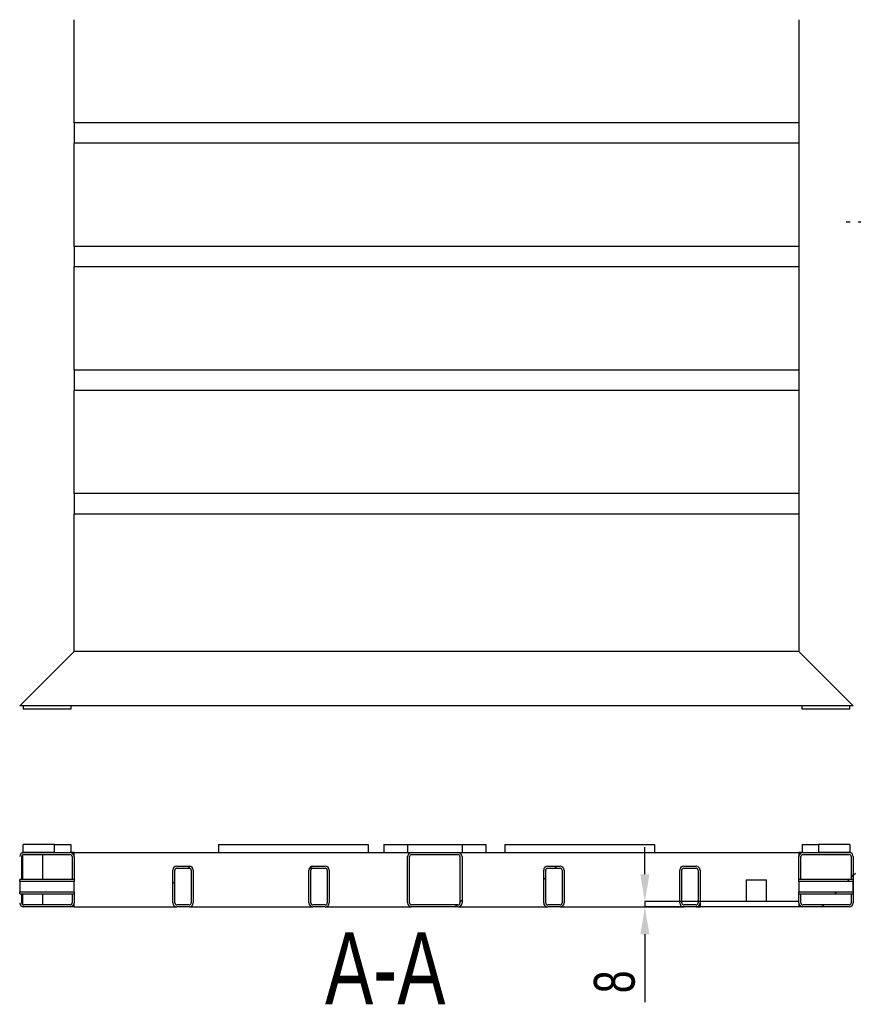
# Model space of a CAD drawing. Header units: millimetres. Extents: x 5 to 1226, y 5 to 415.
# Tile 13 of 61: x 196 to 258, y 221 to 294. Entities that reach past the tile are written whole.
import ezdxf

# ---------------------------------------------------------------- set-up
doc = ezdxf.new("R2010")
doc.units = ezdxf.units.MM
doc.header["$PDSIZE"] = -1
doc.linetypes.add('CENTERX2', pattern=[20.32, 12.7, -2.54, 2.54, -2.54])
for name, color, linetype in [('COTES', 1, 'Continuous'), ('NOTES', 6, 'Continuous'), ('TRAIT-FINS', 9, 'Continuous'), ('TRAIT-MIXTES', 3, 'CENTERX2')]:
    doc.layers.add(name, color=color, linetype=linetype)
doc.layers.add('TRAIT-FORT', color=4, linetype='Continuous', lineweight=25)
doc.styles.add('SLDTEXTSTYLE0', font='TXT', dxfattribs={"width": 0.75})
doc.dimstyles.new('SLDDIMSTYLE1', dxfattribs={"dimtxt": 3, "dimasz": 2, "dimexe": 0, "dimexo": 0.0625, "dimgap": 0.75, "dimtad": 0, "dimtih": 1, "dimtoh": 1, "dimdec": 1, "dimlfac": 20, "dimrnd": 1e-09, "dimzin": 12, "dimdsep": 46, "dimtxsty": 'SLDTEXTSTYLE0', "dimsah": 1, "dimcen": 0.09, "dimadec": 0, "dimazin": 3, "dimtfac": 1, "dimtdec": 1, "dimtofl": 0, "dimtmove": 0, "dimatfit": 3, "dimfxl": 1, "dimfrac": 2, "dimtolj": 1, "dimtzin": 12, "dimarcsym": 0})
doc.dimstyles.new('SLDDIMSTYLE7', dxfattribs={"dimtxt": 3, "dimasz": 2, "dimexe": 0, "dimexo": 0.0625, "dimgap": 0.75, "dimtad": 1, "dimdec": 0, "dimlfac": 20, "dimrnd": 1e-09, "dimzin": 12, "dimdsep": 46, "dimtxsty": 'SLDTEXTSTYLE0', "dimsah": 1, "dimcen": 0.09, "dimadec": 0, "dimazin": 3, "dimtfac": 1, "dimtdec": 0, "dimtmove": 0, "dimatfit": 0, "dimfxl": 1, "dimfrac": 2, "dimtolj": 1, "dimtzin": 12, "dimarcsym": 0})
pattern_1 = [(45, (0, 0), (-13.4704, 13.4704), []), (45, (4.49, 0), (-13.4704, 13.4704), []), (45, (8.98, 0), (-13.4704, 13.4704), []), (45, (13.47, 0), (-13.4704, 13.4704), [])]

# ---------------------------------------------------------------- blocks, each defined once
blk = doc.blocks.new('_D_21')
at = {"layer": 'COTES', "color": 0, "lineweight": -2, "transparency": 16777216}
blk.add_line((258.619, 280.251), (258.619, 394.292), dxfattribs=at)
at = {"layer": 'Defpoints', "color": 0, "transparency": 16777216}
for p in [(258.619, 394.292), (39.158, 386.67), (258.619, 280.188)]:
    blk.add_point(p, dxfattribs=at)
at = {"layer": 'COTES', "color": 0, "transparency": 16777216, "insert": (258.619, 400.667), "char_height": 3, "attachment_point": 5, "rotation": 90, "style": 'SLDTEXTSTYLE0'}
blk.add_mtext('\\A1;4389.2', dxfattribs=at)
blk = doc.blocks.new('_D_25')
at = {"layer": 'COTES', "color": 0, "lineweight": -2, "transparency": 16777216}
blk.add_line((314.492, 259.171), (314.492, 394.292), dxfattribs=at)
at = {"layer": 'Defpoints', "color": 0, "transparency": 16777216}
for p in [(314.492, 394.292), (39.158, 386.67), (314.492, 259.109)]:
    blk.add_point(p, dxfattribs=at)
at = {"layer": 'COTES', "color": 0, "transparency": 16777216, "insert": (314.492, 400.48), "char_height": 3, "attachment_point": 5, "rotation": 90, "style": 'SLDTEXTSTYLE0'}
blk.add_mtext('\\A1;5506.7', dxfattribs=at)
blk = doc.blocks.new('_D_26')
at = {"layer": 'COTES', "color": 0, "lineweight": -2, "transparency": 16777216}
for p, q in [((332.368, 390.292), (332.368, 394.292)), ((333.122, 386.292), (332.368, 390.292)), ((333.122, 246.987), (333.122, 386.292))]:
    blk.add_line(p, q, dxfattribs=at)
at = {"layer": 'Defpoints', "color": 0, "transparency": 16777216}
for p in [(332.368, 394.292), (39.158, 386.67), (333.122, 246.924)]:
    blk.add_point(p, dxfattribs=at)
at = {"layer": 'COTES', "color": 0, "transparency": 16777216, "insert": (332.368, 400.667), "char_height": 3, "attachment_point": 5, "rotation": 90, "style": 'SLDTEXTSTYLE0'}
blk.add_mtext('\\A1;5879.3', dxfattribs=at)
blk = doc.blocks.new('_D_27')
at = {"layer": 'COTES', "color": 0, "lineweight": -2, "transparency": 16777216}
for p, q in [((337.178, 390.292), (337.178, 394.292)), ((336.424, 386.292), (337.178, 390.292)), ((336.424, 245.512), (336.424, 386.292))]:
    blk.add_line(p, q, dxfattribs=at)
at = {"layer": 'Defpoints', "color": 0, "transparency": 16777216}
for p in [(337.178, 394.292), (39.158, 386.67), (336.424, 245.449)]:
    blk.add_point(p, dxfattribs=at)
at = {"layer": 'COTES', "color": 0, "transparency": 16777216, "insert": (337.178, 400.667), "char_height": 3, "attachment_point": 5, "rotation": 90, "style": 'SLDTEXTSTYLE0'}
blk.add_mtext('\\A1;5945.3', dxfattribs=at)
blk = doc.blocks.new('_D_28')
at = {"layer": 'COTES', "color": 0, "lineweight": -2, "transparency": 16777216}
for p, q in [((358.284, 390.292), (358.284, 394.292)), ((359.792, 386.292), (358.284, 390.292)), ((359.792, 245.512), (359.792, 386.292))]:
    blk.add_line(p, q, dxfattribs=at)
at = {"layer": 'Defpoints', "color": 0, "transparency": 16777216}
for p in [(358.284, 394.292), (39.158, 386.67), (359.792, 245.449)]:
    blk.add_point(p, dxfattribs=at)
at = {"layer": 'COTES', "color": 0, "transparency": 16777216, "insert": (358.284, 400.292), "char_height": 3, "attachment_point": 5, "rotation": 90, "style": 'SLDTEXTSTYLE0'}
blk.add_mtext('\\A1;6412.7', dxfattribs=at)
blk = doc.blocks.new('_D_29')
at = {"layer": 'COTES', "color": 0, "lineweight": -2, "transparency": 16777216}
blk.add_line((363.094, 245.512), (363.094, 394.292), dxfattribs=at)
at = {"layer": 'Defpoints', "color": 0, "transparency": 16777216}
for p in [(363.094, 394.292), (39.158, 386.67), (363.094, 245.449)]:
    blk.add_point(p, dxfattribs=at)
at = {"layer": 'COTES', "color": 0, "transparency": 16777216, "insert": (363.094, 400.667), "char_height": 3, "attachment_point": 5, "rotation": 90, "style": 'SLDTEXTSTYLE0'}
blk.add_mtext('\\A1;6478.7', dxfattribs=at)
blk = doc.blocks.new('SW_CENTERMARKSYMBOL_33')
at = {"layer": 'TRAIT-MIXTES', "color": 0}
for p, q in [((0, 1.2), (0, 1.475)), ((-1.2, 0), (-1.475, 0)), ((0, 0), (-0.6, 0)), ((0, 0), (0, 0.6)), ((0, 0), (0, -0.6)), ((0, 0), (0.6, 0)), ((1.2, 0), (1.475, 0)), ((0, -1.2), (0, -1.475))]:
    blk.add_line(p, q, dxfattribs=at)
blk = doc.blocks.new('_D_66')
at = {"layer": 'COTES', "color": 0, "lineweight": -2, "transparency": 16777216}
for p, q in [((242.345, 230.79), (242.345, 232.79)), ((246.346, 228.79), (242.345, 228.79)), ((242.345, 228.79), (242.345, 228.39)), ((246.346, 228.39), (242.345, 228.39)), ((242.345, 226.39), (242.345, 221.39))]:
    blk.add_line(p, q, dxfattribs=at)
at = {"layer": 'COTES', "color": 0, "transparency": 16777216}
for points in [[(242.011, 230.79), (242.678, 230.79), (242.345, 228.79)], [(242.011, 226.39), (242.678, 226.39), (242.345, 228.39)]]:
    blk.add_solid(points, dxfattribs=at)
at = {"layer": 'Defpoints', "color": 0, "transparency": 16777216}
for p in [(246.408, 228.79), (242.345, 228.39), (246.408, 228.39)]:
    blk.add_point(p, dxfattribs=at)
at = {"layer": 'COTES', "color": 0, "transparency": 16777216, "insert": (238.595, 222.89), "char_height": 3, "attachment_point": 2, "rotation": 90, "style": 'SLDTEXTSTYLE0'}
blk.add_mtext('\\A1;8', dxfattribs=at)

msp = doc.modelspace()

# ---------------------------------------------------------------- hatches: boundary and pattern name
at = {"layer": 'TRAIT-FINS'}
h = msp.add_hatch(dxfattribs=at)
h.set_pattern_fill('DIN 201 ACIER ET FONTE', color=256, style=0, pattern_type=2)
h.set_pattern_definition(pattern_1)
h.paths.add_polyline_path([(196.6582, 232.9902), (196.6582, 232.3902), (198.9582, 232.3902), (198.9582, 232.9902)], flags=0)
h = msp.add_hatch(dxfattribs=at)
h.set_pattern_fill('DIN 201 ACIER ET FONTE', color=256, style=0, pattern_type=2)
h.set_pattern_definition(pattern_1)
h.paths.add_polyline_path([(257.4082, 232.3902), (257.4082, 232.9902), (255.1082, 232.9902), (255.1082, 232.3902)], flags=0)
h = msp.add_hatch(dxfattribs=at)
h.set_pattern_fill('DIN 201 ACIER ET FONTE', color=256, style=0, pattern_type=2)
h.set_pattern_definition(pattern_1)
edge = h.paths.add_edge_path(flags=0)
edge.add_line((196.5582, 230.4152), (196.5582, 232.0902))
edge.add_arc((196.7082, 232.0902), 0.15, 90, 180, ccw=False)
edge.add_line((196.7082, 232.2402), (200.1082, 232.2402))
edge.add_arc((200.1082, 232.0902), 0.15, 0, 90, ccw=False)
edge.add_line((200.2582, 232.0902), (200.2582, 230.4152))
edge.add_line((200.2582, 230.4152), (200.4082, 230.4152))
edge.add_line((200.4082, 230.4152), (200.4082, 232.0902))
edge.add_arc((200.1082, 232.0902), 0.3, 0, 90)
edge.add_line((200.1082, 232.3902), (196.7082, 232.3902))
edge.add_arc((196.7082, 232.0902), 0.3, 90, 180)
edge.add_line((196.4082, 232.0902), (196.4082, 230.4152))
edge.add_line((196.4082, 230.4152), (196.5582, 230.4152))
h = msp.add_hatch(dxfattribs=at)
h.set_pattern_fill('DIN 201 ACIER ET FONTE', color=256, style=0, pattern_type=2)
h.set_pattern_definition(pattern_1)
edge = h.paths.add_edge_path(flags=0)
edge.add_line((228.9082, 228.6902), (228.9082, 232.0902))
edge.add_arc((228.6082, 232.0902), 0.3, 0, 90)
edge.add_line((228.6082, 232.3902), (225.2082, 232.3902))
edge.add_arc((225.2082, 232.0902), 0.3, 90, 180)
edge.add_line((224.9082, 232.0902), (224.9082, 228.6902))
edge.add_arc((225.2082, 228.6902), 0.3, 180, 270)
edge.add_line((225.2082, 228.3902), (228.6082, 228.3902))
edge.add_arc((228.6082, 228.6902), 0.3, 270, 360)
edge = h.paths.add_edge_path(flags=0)
edge.add_arc((225.2082, 232.0902), 0.15, 90, 180, ccw=False)
edge.add_line((225.2082, 232.2402), (228.6082, 232.2402))
edge.add_arc((228.6082, 232.0902), 0.15, 0, 90, ccw=False)
edge.add_line((228.7582, 232.0902), (228.7582, 228.6902))
edge.add_arc((228.6082, 228.6902), 0.15, 270, 360, ccw=False)
edge.add_line((228.6082, 228.5402), (225.2082, 228.5402))
edge.add_arc((225.2082, 228.6902), 0.15, 180, 270, ccw=False)
edge.add_line((225.0582, 228.6902), (225.0582, 232.0902))
h = msp.add_hatch(dxfattribs=at)
h.set_pattern_fill('DIN 201 ACIER ET FONTE', color=256, style=0, pattern_type=2)
h.set_pattern_definition(pattern_1)
edge = h.paths.add_edge_path(flags=0)
edge.add_line((253.9582, 232.2402), (257.3582, 232.2402))
edge.add_arc((257.3582, 232.0902), 0.15, 0, 90, ccw=False)
edge.add_line((257.5082, 232.0902), (257.5082, 230.4152))
edge.add_line((257.5082, 230.4152), (257.6582, 230.4152))
edge.add_line((257.6582, 230.4152), (257.6582, 232.0902))
edge.add_arc((257.3582, 232.0902), 0.3, 0, 90)
edge.add_line((257.3582, 232.3902), (253.9582, 232.3902))
edge.add_arc((253.9582, 232.0902), 0.3, 90, 180)
edge.add_line((253.6582, 232.0902), (253.6582, 230.4152))
edge.add_line((253.6582, 230.4152), (253.8082, 230.4152))
edge.add_line((253.8082, 230.4152), (253.8082, 232.0902))
edge.add_arc((253.9582, 232.0902), 0.15, 90, 180, ccw=False)
h = msp.add_hatch(dxfattribs=at)
h.set_pattern_fill('DIN 201 ACIER ET FONTE', color=256, style=0, pattern_type=2)
h.set_pattern_definition(pattern_1)
edge = h.paths.add_edge_path(flags=0)
edge.add_line((257.8082, 230.4152), (257.8082, 232.0902))
edge.add_arc((257.9582, 232.0902), 0.15, 90, 180, ccw=False)
edge.add_line((257.9582, 232.2402), (261.3582, 232.2402))
edge.add_arc((261.3582, 232.0902), 0.15, 0, 90, ccw=False)
edge.add_line((261.5082, 232.0902), (261.5082, 230.4152))
edge.add_line((261.5082, 230.4152), (261.6582, 230.4152))
edge.add_line((261.6582, 230.4152), (261.6582, 232.0902))
edge.add_arc((261.3582, 232.0902), 0.3, 0, 90)
edge.add_line((261.3582, 232.3902), (257.9582, 232.3902))
edge.add_arc((257.9582, 232.0902), 0.3, 90, 180)
edge.add_line((257.6582, 232.0902), (257.6582, 230.4152))
edge.add_line((257.6582, 230.4152), (257.8082, 230.4152))
h = msp.add_hatch(dxfattribs=at)
h.set_pattern_fill('DIN 201 ACIER ET FONTE', color=256, style=0, pattern_type=2)
h.set_pattern_definition(pattern_1)
edge = h.paths.add_edge_path(flags=0)
edge.add_line((209.1582, 228.6902), (209.1582, 231.0902))
edge.add_arc((208.8582, 231.0902), 0.3, 0, 90)
edge.add_line((208.8582, 231.3902), (207.9582, 231.3902))
edge.add_arc((207.9582, 231.0902), 0.3, 90, 180)
edge.add_line((207.6582, 231.0902), (207.6582, 228.6902))
edge.add_arc((207.9582, 228.6902), 0.3, 180, 270)
edge.add_line((207.9582, 228.3902), (208.8582, 228.3902))
edge.add_arc((208.8582, 228.6902), 0.3, 270, 360)
edge = h.paths.add_edge_path(flags=0)
edge.add_arc((207.9582, 228.6902), 0.15, 180, 270, ccw=False)
edge.add_line((207.8082, 228.6902), (207.8082, 231.0902))
edge.add_arc((207.9582, 231.0902), 0.15, 90, 180, ccw=False)
edge.add_line((207.9582, 231.2402), (208.8582, 231.2402))
edge.add_arc((208.8582, 231.0902), 0.15, 0, 90, ccw=False)
edge.add_line((209.0082, 231.0902), (209.0082, 228.6902))
edge.add_arc((208.8582, 228.6902), 0.15, 270, 360, ccw=False)
edge.add_line((208.8582, 228.5402), (207.9582, 228.5402))
h = msp.add_hatch(dxfattribs=at)
h.set_pattern_fill('DIN 201 ACIER ET FONTE', color=256, style=0, pattern_type=2)
h.set_pattern_definition(pattern_1)
edge = h.paths.add_edge_path(flags=0)
edge.add_line((219.1582, 228.6902), (219.1582, 231.0902))
edge.add_arc((218.8582, 231.0902), 0.3, 0, 90)
edge.add_line((218.8582, 231.3902), (217.9582, 231.3902))
edge.add_arc((217.9582, 231.0902), 0.3, 90, 180)
edge.add_line((217.6582, 231.0902), (217.6582, 228.6902))
edge.add_arc((217.9582, 228.6902), 0.3, 180, 270)
edge.add_line((217.9582, 228.3902), (218.8582, 228.3902))
edge.add_arc((218.8582, 228.6902), 0.3, 270, 360)
edge = h.paths.add_edge_path(flags=0)
edge.add_arc((217.9582, 228.6902), 0.15, 180, 270, ccw=False)
edge.add_line((217.8082, 228.6902), (217.8082, 231.0902))
edge.add_arc((217.9582, 231.0902), 0.15, 90, 180, ccw=False)
edge.add_line((217.9582, 231.2402), (218.8582, 231.2402))
edge.add_arc((218.8582, 231.0902), 0.15, 0, 90, ccw=False)
edge.add_line((219.0082, 231.0902), (219.0082, 228.6902))
edge.add_arc((218.8582, 228.6902), 0.15, 270, 360, ccw=False)
edge.add_line((218.8582, 228.5402), (217.9582, 228.5402))
h = msp.add_hatch(dxfattribs=at)
h.set_pattern_fill('DIN 201 ACIER ET FONTE', color=256, style=0, pattern_type=2)
h.set_pattern_definition(pattern_1)
edge = h.paths.add_edge_path(flags=0)
edge.add_line((236.4082, 228.6902), (236.4082, 231.0902))
edge.add_arc((236.1082, 231.0902), 0.3, 0, 90)
edge.add_line((236.1082, 231.3902), (235.2082, 231.3902))
edge.add_arc((235.2082, 231.0902), 0.3, 90, 180)
edge.add_line((234.9082, 231.0902), (234.9082, 228.6902))
edge.add_arc((235.2082, 228.6902), 0.3, 180, 270)
edge.add_line((235.2082, 228.3902), (236.1082, 228.3902))
edge.add_arc((236.1082, 228.6902), 0.3, 270, 360)
edge = h.paths.add_edge_path(flags=0)
edge.add_arc((235.2082, 228.6902), 0.15, 180, 270, ccw=False)
edge.add_line((235.0582, 228.6902), (235.0582, 231.0902))
edge.add_arc((235.2082, 231.0902), 0.15, 90, 180, ccw=False)
edge.add_line((235.2082, 231.2402), (236.1082, 231.2402))
edge.add_arc((236.1082, 231.0902), 0.15, 0, 90, ccw=False)
edge.add_line((236.2582, 231.0902), (236.2582, 228.6902))
edge.add_arc((236.1082, 228.6902), 0.15, 270, 360, ccw=False)
edge.add_line((236.1082, 228.5402), (235.2082, 228.5402))
h = msp.add_hatch(dxfattribs=at)
h.set_pattern_fill('DIN 201 ACIER ET FONTE', color=256, style=0, pattern_type=2)
h.set_pattern_definition(pattern_1)
edge = h.paths.add_edge_path(flags=0)
edge.add_line((246.4082, 228.6902), (246.4082, 231.0902))
edge.add_arc((246.1082, 231.0902), 0.3, 0, 90)
edge.add_line((246.1082, 231.3902), (245.2082, 231.3902))
edge.add_arc((245.2082, 231.0902), 0.3, 90, 180)
edge.add_line((244.9082, 231.0902), (244.9082, 228.6902))
edge.add_arc((245.2082, 228.6902), 0.3, 180, 270)
edge.add_line((245.2082, 228.3902), (246.1082, 228.3902))
edge.add_arc((246.1082, 228.6902), 0.3, 270, 360)
edge = h.paths.add_edge_path(flags=0)
edge.add_arc((245.2082, 228.6902), 0.15, 180, 270, ccw=False)
edge.add_line((245.0582, 228.6902), (245.0582, 231.0902))
edge.add_arc((245.2082, 231.0902), 0.15, 90, 180, ccw=False)
edge.add_line((245.2082, 231.2402), (246.1082, 231.2402))
edge.add_arc((246.1082, 231.0902), 0.15, 0, 90, ccw=False)
edge.add_line((246.2582, 231.0902), (246.2582, 228.6902))
edge.add_arc((246.1082, 228.6902), 0.15, 270, 360, ccw=False)
edge.add_line((246.1082, 228.5402), (245.2082, 228.5402))
h = msp.add_hatch(dxfattribs=at)
h.set_pattern_fill('DIN 201 ACIER ET FONTE', color=256, style=0, pattern_type=2)
h.set_pattern_definition(pattern_1)
h.paths.add_polyline_path([(196.4087, 230.2652), (200.4082, 230.2652), (200.4082, 230.4152), (196.4087, 230.4152)], flags=0)
h = msp.add_hatch(dxfattribs=at)
h.set_pattern_fill('DIN 201 ACIER ET FONTE', color=256, style=0, pattern_type=2)
h.set_pattern_definition(pattern_1)
h.paths.add_polyline_path([(253.6582, 230.2652), (257.6577, 230.2652), (257.6577, 230.4152), (253.6582, 230.4152)], flags=0)
h = msp.add_hatch(dxfattribs=at)
h.set_pattern_fill('DIN 201 ACIER ET FONTE', color=256, style=0, pattern_type=2)
h.set_pattern_definition(pattern_1)
edge = h.paths.add_edge_path(flags=0)
edge.add_arc((200.1082, 228.6902), 0.3, 270, 360)
edge.add_line((200.4082, 228.6902), (200.4082, 229.3652))
edge.add_line((200.4082, 229.3652), (200.2582, 229.3652))
edge.add_line((200.2582, 229.3652), (200.2582, 228.6902))
edge.add_arc((200.1082, 228.6902), 0.15, 270, 360, ccw=False)
edge.add_line((200.1082, 228.5402), (196.7082, 228.5402))
edge.add_arc((196.7082, 228.6902), 0.15, 180, 270, ccw=False)
edge.add_line((196.5582, 228.6902), (196.5582, 229.3652))
edge.add_line((196.5582, 229.3652), (196.4082, 229.3652))
edge.add_line((196.4082, 229.3652), (196.4082, 228.6902))
edge.add_arc((196.7082, 228.6902), 0.3, 180, 270)
edge.add_line((196.7082, 228.3902), (200.1082, 228.3902))
h = msp.add_hatch(dxfattribs=at)
h.set_pattern_fill('DIN 201 ACIER ET FONTE', color=256, style=0, pattern_type=2)
h.set_pattern_definition(pattern_1)
h.paths.add_polyline_path([(200.4082, 229.5152), (196.4087, 229.5152), (196.4087, 229.3652), (200.4082, 229.3652)], flags=0)
h = msp.add_hatch(dxfattribs=at)
h.set_pattern_fill('DIN 201 ACIER ET FONTE', color=256, style=0, pattern_type=2)
h.set_pattern_definition(pattern_1)
h.paths.add_polyline_path([(257.6577, 229.5152), (253.6582, 229.5152), (253.6582, 229.3652), (257.6577, 229.3652)], flags=0)
h = msp.add_hatch(dxfattribs=at)
h.set_pattern_fill('DIN 201 ACIER ET FONTE', color=256, style=0, pattern_type=2)
h.set_pattern_definition(pattern_1)
edge = h.paths.add_edge_path(flags=0)
edge.add_arc((253.9582, 228.6902), 0.3, 180, 270)
edge.add_line((253.9582, 228.3902), (257.3582, 228.3902))
edge.add_arc((257.3582, 228.6902), 0.3, 270, 360)
edge.add_line((257.6582, 228.6902), (257.6582, 229.3652))
edge.add_line((257.6582, 229.3652), (257.5082, 229.3652))
edge.add_line((257.5082, 229.3652), (257.5082, 228.6902))
edge.add_arc((257.3582, 228.6902), 0.15, 270, 360, ccw=False)
edge.add_line((257.3582, 228.5402), (253.9582, 228.5402))
edge.add_arc((253.9582, 228.6902), 0.15, 180, 270, ccw=False)
edge.add_line((253.8082, 228.6902), (253.8082, 229.3652))
edge.add_line((253.8082, 229.3652), (253.6582, 229.3652))
edge.add_line((253.6582, 229.3652), (253.6582, 228.6902))
h = msp.add_hatch(dxfattribs=at)
h.set_pattern_fill('DIN 201 ACIER ET FONTE', color=256, style=0, pattern_type=2)
h.set_pattern_definition(pattern_1)
edge = h.paths.add_edge_path(flags=0)
edge.add_arc((261.3582, 228.6902), 0.3, 270, 360)
edge.add_line((261.6582, 228.6902), (261.6582, 229.3652))
edge.add_line((261.6582, 229.3652), (261.5082, 229.3652))
edge.add_line((261.5082, 229.3652), (261.5082, 228.6902))
edge.add_arc((261.3582, 228.6902), 0.15, 270, 360, ccw=False)
edge.add_line((261.3582, 228.5402), (257.9582, 228.5402))
edge.add_arc((257.9582, 228.6902), 0.15, 180, 270, ccw=False)
edge.add_line((257.8082, 228.6902), (257.8082, 229.3652))
edge.add_line((257.8082, 229.3652), (257.6582, 229.3652))
edge.add_line((257.6582, 229.3652), (257.6582, 228.6902))
edge.add_arc((257.9582, 228.6902), 0.3, 180, 270)
edge.add_line((257.9582, 228.3902), (261.3582, 228.3902))

# ---------------------------------------------------------------- linework, layer by layer
at = {"layer": 'TRAIT-FORT', "lineweight": 25}
for p, q in [((200.4082, 286.0078), (200.4082, 293.5891)), ((253.6582, 293.5891), (253.6582, 286.0078)), ((253.6582, 286.0078), (200.4082, 286.0078)), ((200.4082, 286.0078), (200.4082, 285.7078)), ((253.6582, 286.0078), (253.6582, 285.7078)), ((200.4082, 285.7078), (200.4082, 284.8078)), ((253.6582, 285.7078), (253.6582, 284.8078)), ((200.4082, 284.8078), (200.4082, 284.5078)), ((200.4082, 276.9265), (200.4082, 284.5078)), ((253.6582, 284.5078), (200.4082, 284.5078)), ((253.6582, 284.8078), (253.6582, 284.5078)), ((253.6582, 284.5078), (253.6582, 276.9265)), ((253.6582, 276.9265), (200.4082, 276.9265)), ((200.4082, 276.9265), (200.4082, 276.6265)), ((200.4082, 276.6265), (200.4082, 275.7265)), ((253.6582, 276.9265), (253.6582, 276.6265)), ((253.6582, 276.6265), (253.6582, 275.7265)), ((200.4082, 275.7265), (200.4082, 275.4265)), ((253.6582, 275.7265), (253.6582, 275.4265)), ((200.4082, 267.8451), (200.4082, 275.4265)), ((253.6582, 275.4265), (200.4082, 275.4265)), ((253.6582, 275.4265), (253.6582, 267.8451)), ((253.6582, 267.8451), (200.4082, 267.8451)), ((200.4082, 267.8451), (200.4082, 267.5451)), ((253.6582, 267.8451), (253.6582, 267.5451)), ((200.4082, 267.5451), (200.4082, 266.6451)), ((253.6582, 267.5451), (253.6582, 266.6451)), ((200.4082, 266.6451), (200.4082, 266.3451)), ((200.4082, 258.7638), (200.4082, 266.3451)), ((253.6582, 266.3451), (200.4082, 266.3451)), ((253.6582, 266.6451), (253.6582, 266.3451)), ((253.6582, 266.3451), (253.6582, 258.7638)), ((253.6582, 258.7638), (200.4082, 258.7638)), ((200.4082, 258.7638), (200.4082, 258.4638)), ((200.4082, 258.4638), (200.4082, 257.5638)), ((253.6582, 258.7638), (253.6582, 258.4638)), ((253.6582, 258.4638), (253.6582, 257.5638)), ((200.4082, 257.5638), (200.4082, 257.2638)), ((200.4082, 247.1705), (200.4082, 257.2638)), ((253.6582, 257.2638), (200.4082, 257.2638)), ((253.6582, 257.5638), (253.6582, 257.2638)), ((253.6582, 257.2638), (253.6582, 247.1705)), ((196.7082, 243.4705), (200.1082, 246.8705)), ((200.1082, 246.8705), (200.4082, 247.1705)), ((200.4082, 247.1705), (200.1082, 246.8705)), ((253.6582, 247.1705), (200.4082, 247.1705)), ((253.9582, 246.8705), (253.6582, 247.1705)), ((253.6582, 247.1705), (253.9582, 246.8705)), ((257.3582, 243.4705), (253.9582, 246.8705)), ((196.4082, 243.1705), (196.7082, 243.4705)), ((196.7082, 243.4705), (196.4082, 243.1705)), ((257.6582, 243.1705), (196.4082, 243.1705)), ((196.6582, 243.1705), (196.6582, 242.9205)), ((200.1582, 243.1705), (200.1582, 242.9205)), ((253.9082, 242.9205), (253.9082, 243.1705)), ((257.6582, 243.1705), (257.3582, 243.4705)), ((257.3582, 243.4705), (257.6582, 243.1705)), ((257.4082, 242.9205), (257.4082, 243.1705)), ((200.1582, 242.9205), (196.6582, 242.9205)), ((257.4082, 242.9205), (253.9082, 242.9205)), ((198.9582, 232.9902), (196.6582, 232.9902)), ((196.6582, 232.3902), (196.6582, 232.9902)), ((198.9582, 232.3902), (198.9582, 232.9902)), ((198.9582, 232.9902), (200.1582, 232.9902)), ((200.1582, 232.9902), (200.1582, 232.3902)), ((211.0082, 232.9902), (222.0082, 232.9902)), ((211.0082, 232.9902), (211.0082, 232.3902)), ((222.0082, 232.9902), (222.0082, 232.3902)), ((223.1582, 232.9902), (224.9082, 232.9902)), ((223.1582, 232.9902), (223.1582, 232.3902)), ((224.9082, 232.9902), (228.9082, 232.9902)), ((224.9082, 232.9902), (224.9082, 232.3902)), ((228.9082, 232.9902), (230.6582, 232.9902)), ((228.9082, 232.9902), (228.9082, 232.3902)), ((230.6582, 232.9902), (230.6582, 232.3902)), ((232.0582, 232.9902), (232.0582, 232.3902)), ((232.0582, 232.9902), (243.0582, 232.9902)), ((243.0582, 232.9902), (243.0582, 232.3902)), ((253.9082, 232.9902), (253.9082, 232.3902)), ((253.9082, 232.9902), (255.1082, 232.9902)), ((255.1082, 232.9902), (255.1082, 232.3902)), ((257.4082, 232.9902), (255.1082, 232.9902)), ((257.4082, 232.9902), (257.4082, 232.3902)), ((196.6137, 232.3902), (196.6137, 232.3749)), ((196.6137, 232.3902), (196.6582, 232.3902)), ((198.9582, 232.3902), (196.6582, 232.3902)), ((196.7082, 232.3902), (200.1082, 232.3902)), ((200.4082, 232.3902), (200.1582, 232.3902)), ((200.4082, 232.3902), (223.1582, 232.3902)), ((200.4082, 232.0902), (200.4082, 232.3902)), ((223.1582, 232.3902), (224.9082, 232.3902)), ((224.9082, 232.3902), (225.2082, 232.3902)), ((225.2082, 232.3902), (228.6082, 232.3902)), ((228.6082, 232.3902), (228.9082, 232.3902)), ((228.9082, 232.3902), (230.6582, 232.3902)), ((230.6582, 232.3902), (253.6582, 232.3902)), ((253.6582, 232.3902), (253.6582, 232.0902)), ((253.9082, 232.3902), (253.6582, 232.3902)), ((253.9582, 232.3902), (257.3582, 232.3902)), ((257.4082, 232.3902), (255.1082, 232.3902)), ((196.5582, 230.4152), (196.5582, 232.0902)), ((196.6137, 232.2066), (196.6137, 230.4152)), ((196.7082, 232.2402), (200.1082, 232.2402)), ((198.1137, 230.4152), (198.1137, 232.2402)), ((200.2582, 232.0902), (200.2582, 230.4152)), ((200.4082, 232.0902), (200.4082, 230.4152)), ((224.9082, 228.6902), (224.9082, 232.0902)), ((225.0582, 228.6902), (225.0582, 232.0902)), ((225.2082, 232.2402), (228.6082, 232.2402)), ((228.7582, 232.0902), (228.7582, 228.6902)), ((228.9082, 232.0902), (228.9082, 228.6902)), ((253.6582, 230.4152), (253.6582, 232.0902)), ((253.8082, 230.4152), (253.8082, 232.0902)), ((253.9582, 232.2402), (257.3582, 232.2402)), ((257.5082, 232.0902), (257.5082, 230.4152)), ((257.6582, 232.0902), (257.6582, 230.4152)), ((207.6582, 228.6902), (207.6582, 231.0902)), ((207.8082, 228.6902), (207.8082, 231.0902)), ((207.9582, 231.3902), (208.8582, 231.3902)), ((207.9582, 231.2402), (208.8582, 231.2402)), ((209.0082, 231.0902), (209.0082, 228.6902)), ((209.1582, 231.0902), (209.1582, 228.6902)), ((217.6582, 228.6902), (217.6582, 231.0902)), ((217.8082, 228.6902), (217.8082, 231.0902)), ((217.9582, 231.3902), (218.8582, 231.3902)), ((217.9582, 231.2402), (218.8582, 231.2402)), ((219.0082, 231.0902), (219.0082, 228.6902)), ((219.1582, 231.0902), (219.1582, 228.6902)), ((234.9082, 228.6902), (234.9082, 231.0902)), ((235.0582, 228.6902), (235.0582, 231.0902)), ((235.2082, 231.3902), (236.1082, 231.3902)), ((235.2082, 231.2402), (236.1082, 231.2402)), ((236.2582, 231.0902), (236.2582, 228.6902)), ((236.4082, 231.0902), (236.4082, 228.6902)), ((244.9082, 228.6902), (244.9082, 231.0902)), ((245.0582, 228.6902), (245.0582, 231.0902)), ((245.2082, 231.3902), (246.1082, 231.3902)), ((245.2082, 231.2402), (246.1082, 231.2402)), ((246.2582, 231.0902), (246.2582, 228.6902)), ((246.4082, 231.0902), (246.4082, 228.6902)), ((196.5582, 230.4152), (196.4082, 230.4152)), ((200.4082, 230.4152), (196.4087, 230.4152)), ((196.4087, 230.2652), (196.4087, 230.4152)), ((200.4082, 230.2652), (196.4087, 230.2652)), ((196.4087, 230.2652), (196.4087, 229.5152)), ((200.4082, 230.4152), (200.2582, 230.4152)), ((200.4082, 230.4152), (200.4082, 230.2652)), ((200.4082, 229.5152), (200.4082, 230.2652)), ((249.7874, 230.3902), (249.7874, 228.7902)), ((249.7874, 230.3902), (250.5374, 230.3902)), ((250.5374, 230.3902), (251.2874, 230.3902)), ((251.2874, 228.7902), (251.2874, 230.3902)), ((253.8082, 230.4152), (253.6582, 230.4152)), ((257.6577, 230.4152), (253.6582, 230.4152)), ((253.6582, 230.2652), (253.6582, 230.4152)), ((257.6577, 230.2652), (253.6582, 230.2652)), ((253.6582, 230.2652), (253.6582, 229.5152)), ((257.6582, 230.4152), (257.5082, 230.4152)), ((257.6577, 230.4152), (257.6577, 230.2652)), ((257.6577, 229.5152), (257.6577, 230.2652)), ((257.6582, 230.4152), (257.6582, 229.3652)), ((196.4082, 229.3652), (196.5582, 229.3652)), ((196.4087, 229.5152), (200.4082, 229.5152)), ((196.4087, 229.3652), (196.4087, 229.5152)), ((196.4087, 229.3652), (200.4082, 229.3652)), ((196.5582, 228.6902), (196.5582, 229.3652)), ((196.6137, 229.3652), (196.6137, 228.5737)), ((198.1137, 228.5402), (198.1137, 229.3652)), ((200.2582, 229.3652), (200.4082, 229.3652)), ((200.2582, 229.3652), (200.2582, 228.6902)), ((200.4082, 229.5152), (200.4082, 229.3652)), ((200.4082, 229.3652), (200.4082, 228.6902)), ((253.6582, 229.5152), (257.6577, 229.5152)), ((253.6582, 229.3652), (253.6582, 229.5152)), ((253.6582, 229.3652), (253.8082, 229.3652)), ((253.6582, 228.6902), (253.6582, 229.3652)), ((253.6582, 229.3652), (257.6577, 229.3652)), ((253.8082, 228.6902), (253.8082, 229.3652)), ((257.5082, 229.3652), (257.6582, 229.3652)), ((257.5082, 229.3652), (257.5082, 228.6902)), ((257.6577, 229.5152), (257.6577, 229.3652)), ((257.6582, 229.3652), (257.6582, 228.6902)), ((200.4082, 228.3902), (200.4082, 228.6902)), ((253.6582, 228.7902), (246.4082, 228.7902)), ((246.4082, 228.6902), (246.4082, 228.3902)), ((253.6582, 228.6902), (253.6582, 228.3902)), ((196.6137, 228.4055), (196.6137, 228.3902)), ((196.7082, 228.3902), (196.6137, 228.3902)), ((200.1082, 228.5402), (196.7082, 228.5402)), ((200.1082, 228.3902), (196.7082, 228.3902)), ((200.4082, 228.3902), (200.1082, 228.3902)), ((200.4082, 228.3902), (207.9582, 228.3902)), ((208.8582, 228.5402), (207.9582, 228.5402)), ((208.8582, 228.3902), (207.9582, 228.3902)), ((208.8582, 228.3902), (217.9582, 228.3902)), ((218.8582, 228.5402), (217.9582, 228.5402)), ((218.8582, 228.3902), (217.9582, 228.3902)), ((218.8582, 228.3902), (225.2082, 228.3902)), ((228.6082, 228.5402), (225.2082, 228.5402)), ((228.6082, 228.3902), (225.2082, 228.3902)), ((228.6082, 228.3902), (235.2082, 228.3902)), ((236.1082, 228.5402), (235.2082, 228.5402)), ((236.1082, 228.3902), (235.2082, 228.3902)), ((236.1082, 228.3902), (245.2082, 228.3902)), ((246.1082, 228.5402), (245.2082, 228.5402)), ((246.1082, 228.3902), (245.2082, 228.3902)), ((246.1082, 228.3902), (246.4082, 228.3902)), ((253.6582, 228.3902), (246.4082, 228.3902)), ((253.9582, 228.3902), (253.6582, 228.3902)), ((257.3582, 228.5402), (253.9582, 228.5402)), ((257.3582, 228.3902), (253.9582, 228.3902))]:
    msp.add_line(p, q, dxfattribs=at)
for centre, radius, start, end in [((196.7082, 232.0902), 0.3, 90, 180), ((200.1082, 232.0902), 0.3, 0, 90), ((225.2082, 232.0902), 0.3, 90, 180), ((228.6082, 232.0902), 0.3, 0, 90), ((253.9582, 232.0902), 0.3, 90, 180), ((257.3582, 232.0902), 0.3, 0, 90), ((196.7082, 232.0902), 0.15, 90, 180), ((200.1082, 232.0902), 0.15, 0, 90), ((225.2082, 232.0902), 0.15, 90, 180), ((228.6082, 232.0902), 0.15, 0, 90), ((253.9582, 232.0902), 0.15, 90, 180), ((257.3582, 232.0902), 0.15, 0, 90), ((207.9582, 231.0902), 0.3, 90, 180), ((207.9582, 231.0902), 0.15, 90, 180), ((208.8582, 231.0902), 0.3, 0, 90), ((208.8582, 231.0902), 0.15, 0, 90), ((217.9582, 231.0902), 0.3, 90, 180), ((217.9582, 231.0902), 0.15, 90, 180), ((218.8582, 231.0902), 0.3, 0, 90), ((218.8582, 231.0902), 0.15, 0, 90), ((235.2082, 231.0902), 0.3, 90, 180), ((235.2082, 231.0902), 0.15, 90, 180), ((236.1082, 231.0902), 0.3, 0, 90), ((236.1082, 231.0902), 0.15, 0, 90), ((245.2082, 231.0902), 0.3, 90, 180), ((245.2082, 231.0902), 0.15, 90, 180), ((246.1082, 231.0902), 0.3, 0, 90), ((246.1082, 231.0902), 0.15, 0, 90), ((196.7082, 228.6902), 0.3, 180, 270), ((196.7082, 228.6902), 0.15, 180, 270), ((200.1082, 228.6902), 0.3, 270, 0), ((200.1082, 228.6902), 0.15, 270, 0), ((207.9582, 228.6902), 0.3, 180, 270), ((207.9582, 228.6902), 0.15, 180, 270), ((208.8582, 228.6902), 0.15, 270, 0), ((208.8582, 228.6902), 0.3, 270, 0), ((217.9582, 228.6902), 0.3, 180, 270), ((217.9582, 228.6902), 0.15, 180, 270), ((218.8582, 228.6902), 0.3, 270, 0), ((218.8582, 228.6902), 0.15, 270, 0), ((225.2082, 228.6902), 0.3, 180, 270), ((225.2082, 228.6902), 0.15, 180, 270), ((228.6082, 228.6902), 0.15, 270, 0), ((228.6082, 228.6902), 0.3, 270, 0), ((235.2082, 228.6902), 0.3, 180, 270), ((235.2082, 228.6902), 0.15, 180, 270), ((236.1082, 228.6902), 0.15, 270, 0), ((236.1082, 228.6902), 0.3, 270, 0), ((245.2082, 228.6902), 0.3, 180, 270), ((245.2082, 228.6902), 0.15, 180, 270), ((246.1082, 228.6902), 0.3, 270, 0), ((246.1082, 228.6902), 0.15, 270, 0), ((253.9582, 228.6902), 0.3, 180, 270), ((253.9582, 228.6902), 0.15, 180, 270), ((257.3582, 228.6902), 0.3, 270, 0), ((257.3582, 228.6902), 0.15, 270, 0)]:
    msp.add_arc(centre, radius, start, end, dxfattribs=at)

# ---------------------------------------------------------------- block references
at = {"layer": 'TRAIT-MIXTES'}
msp.add_blockref('SW_CENTERMARKSYMBOL_33', (258.6189, 278.713), dxfattribs=at)

# ---------------------------------------------------------------- texts
at = {"layer": 'NOTES', "insert": (223.2691, 226.5306), "char_height": 5.29167, "attachment_point": 2, "style": 'SLDTEXTSTYLE0'}
msp.add_mtext('A-A', dxfattribs=at)

# ---------------------------------------------------------------- dimensions: what is measured, and where the dimension line sits
at = {"layer": 'COTES'}
for feature_location, offset, picture, middle in [((258.6189, 280.188), (0, 114.1041), '_D_21', (258.6189, 400.6671)), ((333.1217, 246.9243), (-0.7541, 147.3678), '_D_26', (332.3677, 400.6671)), ((336.4237, 245.4493), (0.7541, 148.8428), '_D_27', (337.1778, 400.6671)), ((363.0937, 245.4493), (0, 148.8428), '_D_29', (363.0937, 400.6671)), ((314.492, 259.1087), (0, 135.1834), '_D_25', (314.492, 400.4796)), ((359.7917, 245.4493), (-1.5081, 148.8428), '_D_28', (358.2836, 400.2921))]:
    dim = msp.add_ordinate_dim(feature_location=feature_location, offset=offset, dtype=1, origin=(39.1582, 386.6705), dimstyle='SLDDIMSTYLE1', dxfattribs=at)
    dim.commit()
    dim.dimension.update_dxf_attribs({"geometry": picture, "text_midpoint": middle})
dim = msp.add_linear_dim(base=(242.3445, 228.3902), p1=(246.4082, 228.7902), p2=(246.4082, 228.3902), angle=90, dimstyle='SLDDIMSTYLE7', dxfattribs=at)
dim.commit()
dim.dimension.update_dxf_attribs({"geometry": '_D_66', "text_midpoint": (242.3445, 222.8902), "dimtype": 160})

doc.saveas('drawing.dxf')
